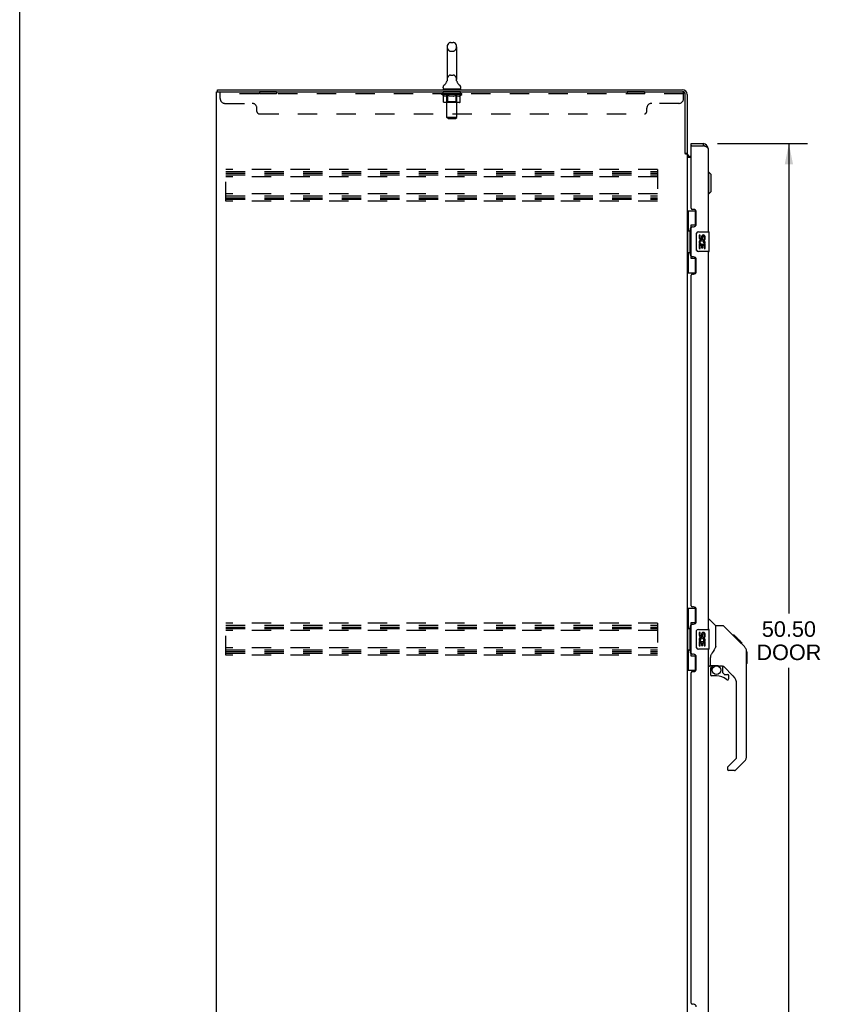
# Model space of a CAD drawing. Header units: inches. Extents: x 0 to 179, y 0 to 116.
# Tile 2 of 12: x 0 to 41, y 26 to 76. Entities that reach past the tile are written whole.
import ezdxf

# ---------------------------------------------------------------- set-up
doc = ezdxf.new("R2010")
doc.units = ezdxf.units.IN
doc.header["$LTSCALE"] = 9.842105
doc.header["$MEASUREMENT"] = 0
doc.linetypes.add('HIDDEN', pattern=[0.2, 0.1, -0.1])
doc.layers.get('0').update_dxf_attribs({"linetype": 'CONTINUOUS'})
for name, color, linetype in [('02___PRT_ALL_AXES', 7, 'CONTINUOUS'), ('DEFAULT_2', 8, 'HIDDEN'), ('DIMENSIONS', 7, 'CONTINUOUS')]:
    doc.layers.add(name, color=color, linetype=linetype)
doc.styles.get("Standard").update_dxf_attribs({"font": 'arial.ttf'})
doc.dimstyles.new('DIMSTYLE_1', dxfattribs={"dimtxt": 0.789474, "dimasz": 1.052632, "dimexe": 0.09, "dimexo": 0.07, "dimgap": 0.0375, "dimtad": 0, "dimtih": 1, "dimtoh": 1, "dimzin": 4, "dimdsep": 46, "dimtxsty": 'Standard', "dimblk": '_FILLED', "dimblk1": '_FILLED', "dimblk2": '_FILLED', "dimcen": 0.09, "dimazin": 1, "dimtfac": 1, "dimtdec": 3, "dimtofl": 0, "dimtmove": 0, "dimatfit": 3, "dimldrblk": '_FILLED', "dimfxl": 0, "dimtolj": 1, "dimtzin": 4, "dimarcsym": 0})

# ---------------------------------------------------------------- blocks, each defined once
blk = doc.blocks.new('_FILLED')
at = {"color": 0, "linetype": 'ByBlock'}
blk.add_solid([(0, 0), (-1, 0.2), (-1, -0.2)], dxfattribs=at)
blk = doc.blocks.new('*D4')
at = {"layer": 'DIMENSIONS', "color": 2, "linetype": 'Continuous'}
for p, q in [((35.579, 69.556), (40.158, 69.556)), ((39.21, 69.556), (39.21, 45.612)), ((39.21, 19.056), (39.21, 42.849)), ((35.579, 19.056), (40.158, 19.056))]:
    blk.add_line(p, q, dxfattribs=at)
at = {"layer": 'DIMENSIONS', "color": 2, "linetype": 'Continuous', "xscale": 1.0526315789, "yscale": 1.0526315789, "zscale": 1.0526315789}
for p, rotation in [((39.21, 69.556), 90), ((39.21, 19.056), 270)]:
    blk.add_blockref('_FILLED', p, dxfattribs=dict(at, rotation=rotation))
at = {"layer": 'DIMENSIONS', "color": 2, "linetype": 'Continuous', "insert": (39.21, 45.217), "char_height": 0.7895, "width": 3.30464, "attachment_point": 2, "line_spacing_factor": 0.9}
blk.add_mtext('50.50\\PDOOR', dxfattribs=at)

msp = doc.modelspace()

# ---------------------------------------------------------------- linework, layer by layer
at = {"color": 7, "linetype": 'Continuous'}
for p, q in [((0, 0), (0, 115.789)), ((21.789, 74.491), (21.789, 72.828)), ((21.967, 74.714), (22.094, 74.714)), ((22.272, 74.491), (22.272, 72.828)), ((21.792, 72.758), (21.792, 72.754)), ((22.269, 72.788), (22.269, 72.792)), ((10.083, 72.202), (10.083, 72.306)), ((21.579, 72.396), (21.579, 72.433)), ((21.593, 72.336), (21.593, 72.306)), ((22.468, 72.336), (21.593, 72.336)), ((22.468, 72.336), (22.468, 72.306)), ((22.483, 72.396), (22.483, 72.433)), ((34.235, 69.452), (34.235, 69.556)), ((34.255, 69.452), (34.235, 69.452)), ((34.842, 69.556), (34.842, 69.452)), ((33.927, 69.065), (34.031, 69.065)), ((35.128, 68.106), (35.089, 68.106)), ((35.128, 67.004), (35.128, 68.106)), ((35.246, 67.988), (35.128, 68.106)), ((35.246, 67.122), (35.246, 67.988)), ((35.128, 67.004), (35.089, 67.004)), ((35.246, 67.122), (35.128, 67.004)), ((34.031, 66.131), (34.471, 66.131)), ((34.07, 66.131), (34.07, 65.106)), ((34.435, 66.131), (34.435, 65.351)), ((34.208, 65.396), (34.208, 63.716)), ((34.435, 65.396), (34.208, 65.396)), ((34.048, 65.106), (34.048, 64.006)), ((34.048, 65.106), (34.171, 65.106)), ((34.171, 65.136), (34.171, 65.156)), ((34.171, 64.006), (34.171, 65.106)), ((34.494, 64.156), (34.494, 64.956)), ((34.594, 65.056), (35.134, 65.056)), ((35.149, 64.071), (35.149, 65.041)), ((34.048, 64.006), (34.171, 64.006)), ((34.07, 64.006), (34.07, 62.981)), ((34.171, 63.955), (34.171, 63.975)), ((34.208, 63.716), (34.435, 63.716)), ((34.435, 63.761), (34.435, 62.981)), ((35.134, 64.056), (34.594, 64.056)), ((34.031, 62.981), (34.471, 62.981)), ((34.031, 45.881), (34.471, 45.881)), ((34.07, 45.881), (34.07, 44.856)), ((34.435, 45.881), (34.435, 45.101)), ((35.089, 45.309), (35.151, 45.309)), ((35.476, 45), (35.179, 45.298)), ((34.048, 44.856), (34.171, 44.856)), ((34.048, 44.856), (34.048, 43.756)), ((34.171, 44.886), (34.171, 44.906)), ((34.171, 43.756), (34.171, 44.856)), ((34.435, 45.146), (34.208, 45.146)), ((34.208, 45.146), (34.208, 43.466)), ((34.494, 43.906), (34.494, 44.706)), ((34.594, 44.806), (35.134, 44.806)), ((35.149, 43.821), (35.149, 44.791)), ((35.843, 44.995), (35.482, 44.995)), ((35.482, 43.89), (35.482, 44.995)), ((36.664, 44.207), (35.899, 44.971)), ((36.42, 44.517), (36.353, 44.517)), ((36.428, 44.51), (36.361, 44.51)), ((36.437, 44.5), (36.371, 44.5)), ((36.444, 44.493), (36.377, 44.493)), ((36.452, 44.485), (36.385, 44.485)), ((36.472, 44.466), (36.405, 44.466)), ((36.42, 44.517), (36.747, 44.19)), ((36.494, 44.443), (36.427, 44.443)), ((36.517, 44.42), (36.451, 44.42)), ((36.541, 44.396), (36.474, 44.396)), ((36.565, 44.372), (36.498, 44.372)), ((36.589, 44.349), (36.522, 44.349)), ((36.611, 44.327), (36.544, 44.327)), ((36.631, 44.306), (36.564, 44.306)), ((36.648, 44.289), (36.581, 44.289)), ((36.661, 44.276), (36.595, 44.276)), ((36.666, 44.272), (36.599, 44.272)), ((36.668, 44.27), (36.601, 44.27)), ((36.668, 44.269), (36.601, 44.269)), ((36.669, 44.269), (36.602, 44.269)), ((36.651, 44.219), (36.603, 44.267)), ((36.671, 44.266), (36.604, 44.266)), ((36.676, 44.262), (36.609, 44.262)), ((36.682, 44.256), (36.615, 44.256)), ((36.695, 44.242), (36.628, 44.242)), ((36.71, 44.227), (36.644, 44.227)), ((36.718, 44.219), (36.651, 44.219)), ((36.664, 44.206), (36.651, 44.219)), ((36.725, 44.212), (36.658, 44.212)), ((36.664, 44.206), (36.942, 43.928)), ((36.737, 44.2), (36.67, 44.2)), ((36.742, 44.195), (36.675, 44.195)), ((36.746, 44.192), (36.679, 44.192)), ((36.747, 44.191), (36.681, 44.191)), ((36.748, 44.19), (36.681, 44.19)), ((36.747, 44.19), (36.681, 44.19)), ((36.836, 44.101), (36.748, 44.19)), ((34.048, 43.756), (34.171, 43.756)), ((34.07, 43.756), (34.07, 42.731)), ((34.171, 43.705), (34.171, 43.725)), ((35.134, 43.806), (34.594, 43.806)), ((36.765, 44.106), (36.832, 44.106)), ((36.833, 44.104), (36.767, 44.104)), ((36.836, 44.101), (36.769, 44.101)), ((37.056, 43.673), (37.056, 43.679)), ((37.057, 38.366), (37.057, 43.65)), ((37.069, 43.654), (37.069, 43.068)), ((34.208, 43.466), (34.435, 43.466)), ((34.435, 43.511), (34.435, 42.731)), ((35.207, 42.967), (35.207, 43.374)), ((34.031, 42.731), (34.471, 42.731)), ((35.167, 42.928), (35.089, 42.928)), ((35.207, 42.75), (35.207, 42.512)), ((35.226, 42.969), (35.522, 42.969)), ((35.264, 42.889), (35.344, 42.969)), ((35.27, 42.883), (35.267, 42.886)), ((35.274, 42.88), (35.27, 42.883)), ((35.279, 42.875), (35.274, 42.88)), ((35.522, 42.969), (35.528, 42.969)), ((35.794, 42.928), (35.707, 42.928)), ((35.837, 42.596), (35.837, 42.923)), ((36.372, 42.431), (35.871, 42.933)), ((35.522, 42.434), (35.285, 42.434)), ((35.84, 42.588), (35.912, 42.516)), ((35.92, 42.512), (36.073, 42.512)), ((36.152, 42.314), (36.152, 42.434)), ((36.545, 38.281), (36.545, 42.014)), ((36.087, 37.79), (36.522, 38.225)), ((36.073, 37.756), (36.073, 37.691)), ((36.942, 38.088), (36.49, 37.636)), ((36.434, 37.613), (36.152, 37.613))]:
    msp.add_line(p, q, dxfattribs=at)
at = {"color": 3, "linetype": 'Continuous'}
for p, q in [((10.083, 72.306), (33.784, 72.306)), ((10.031, 12.41), (10.031, 72.202)), ((10.031, 72.202), (33.784, 72.202)), ((33.927, 69.054), (33.927, 72.059)), ((34.031, 72.059), (34.031, 69.052)), ((34.235, 69.556), (34.842, 69.556)), ((34.235, 66.263), (34.235, 69.432)), ((34.255, 69.452), (34.842, 69.452)), ((34.877, 69.439), (34.842, 69.452)), ((34.894, 69.432), (34.877, 69.439)), ((34.906, 69.428), (34.894, 69.432)), ((34.917, 69.423), (34.906, 69.428)), ((35.089, 69.309), (35.089, 65.056)), ((33.94, 69.032), (33.938, 69.036)), ((34.031, 69.013), (33.956, 69.013)), ((34.031, 69.013), (34.031, 19.598)), ((34.235, 68.858), (34.071, 68.858)), ((34.173, 68.91), (34.235, 68.91)), ((34.355, 66.203), (34.295, 66.203)), ((34.485, 65.453), (34.485, 66.073)), ((34.235, 63.848), (34.235, 65.263)), ((34.295, 65.323), (34.355, 65.323)), ((34.355, 63.788), (34.295, 63.788)), ((35.089, 64.056), (35.089, 44.806)), ((34.485, 63.038), (34.485, 63.658)), ((34.235, 46.013), (34.235, 62.848)), ((34.295, 62.908), (34.355, 62.908)), ((34.355, 45.953), (34.295, 45.953)), ((34.485, 45.203), (34.485, 45.823)), ((34.235, 43.598), (34.235, 45.013)), ((34.295, 45.073), (34.355, 45.073)), ((35.089, 43.806), (35.089, 24.556)), ((34.355, 43.538), (34.295, 43.538)), ((34.485, 42.788), (34.485, 43.408)), ((34.295, 42.658), (34.355, 42.658)), ((34.235, 25.763), (34.235, 42.598)), ((34.355, 25.703), (34.295, 25.703))]:
    msp.add_line(p, q, dxfattribs=at)
at = {"color": 7, "linetype": 'Continuous'}
for points in [[(21.792, 72.792), (21.792, 72.788), (21.793, 72.784), (21.793, 72.78), (21.793, 72.775), (21.793, 72.771), (21.793, 72.767), (21.793, 72.762), (21.792, 72.758)], [(22.269, 72.754), (22.269, 72.758), (22.268, 72.763), (22.268, 72.767), (22.268, 72.771), (22.268, 72.775), (22.268, 72.78), (22.268, 72.784), (22.269, 72.788)], [(34.208, 65.372), (34.208, 65.368), (34.208, 65.365), (34.209, 65.361), (34.21, 65.356), (34.212, 65.352), (34.214, 65.347), (34.217, 65.341), (34.22, 65.335), (34.223, 65.329), (34.227, 65.322), (34.231, 65.314), (34.236, 65.306), (34.241, 65.298), (34.243, 65.295)], [(34.494, 64.956), (34.494, 64.962), (34.494, 64.968), (34.495, 64.974), (34.497, 64.98), (34.498, 64.986), (34.5, 64.992)], [(34.243, 63.817), (34.241, 63.813), (34.236, 63.805), (34.231, 63.797), (34.227, 63.789), (34.223, 63.782), (34.22, 63.776), (34.217, 63.77), (34.214, 63.765), (34.212, 63.759), (34.21, 63.755), (34.209, 63.75), (34.208, 63.746), (34.208, 63.743), (34.208, 63.739)], [(34.5, 64.119), (34.498, 64.125), (34.497, 64.131), (34.495, 64.137), (34.494, 64.143), (34.494, 64.149), (34.494, 64.156)], [(34.208, 45.122), (34.208, 45.118), (34.208, 45.115), (34.209, 45.111), (34.21, 45.106), (34.212, 45.102), (34.214, 45.097), (34.217, 45.091), (34.22, 45.085), (34.223, 45.079), (34.227, 45.072), (34.231, 45.064), (34.236, 45.056), (34.241, 45.048), (34.243, 45.045)], [(34.494, 44.706), (34.494, 44.712), (34.494, 44.718), (34.495, 44.724), (34.497, 44.73), (34.498, 44.736), (34.5, 44.742)], [(35.899, 44.971), (35.891, 44.978), (35.883, 44.984), (35.874, 44.988), (35.864, 44.992), (35.854, 44.994), (35.843, 44.995)], [(36.603, 44.267), (36.581, 44.289), (36.559, 44.311), (36.537, 44.334)], [(34.5, 43.869), (34.498, 43.875), (34.497, 43.881), (34.495, 43.887), (34.494, 43.893), (34.494, 43.899), (34.494, 43.906)], [(35.482, 43.952), (35.462, 43.896), (35.431, 43.826), (35.394, 43.756), (35.352, 43.683), (35.305, 43.609), (35.26, 43.544)], [(37.057, 43.65), (37.056, 43.679), (37.051, 43.72), (37.041, 43.761), (37.027, 43.8), (37.009, 43.838), (36.987, 43.874), (36.962, 43.907), (36.942, 43.928)], [(34.243, 43.567), (34.241, 43.563), (34.236, 43.555), (34.231, 43.547), (34.227, 43.539), (34.223, 43.532), (34.22, 43.526), (34.217, 43.52), (34.214, 43.515), (34.212, 43.509), (34.21, 43.505), (34.209, 43.5), (34.208, 43.496), (34.208, 43.493), (34.208, 43.489)], [(35.26, 43.544), (35.249, 43.528), (35.234, 43.499), (35.222, 43.467), (35.213, 43.433), (35.208, 43.398), (35.207, 43.374)], [(35.279, 42.875), (35.269, 42.865), (35.261, 42.854), (35.253, 42.843), (35.246, 42.83), (35.24, 42.818), (35.235, 42.805), (35.232, 42.791), (35.229, 42.778), (35.227, 42.764), (35.227, 42.75)], [(35.267, 42.886), (35.266, 42.888), (35.265, 42.888), (35.265, 42.889), (35.264, 42.889)], [(35.528, 42.969), (35.548, 42.968), (35.569, 42.965), (35.59, 42.961), (35.61, 42.957), (35.628, 42.951), (35.644, 42.946), (35.658, 42.941), (35.67, 42.937), (35.68, 42.933), (35.689, 42.93), (35.698, 42.929), (35.705, 42.928), (35.706, 42.928)]]:
    msp.add_lwpolyline(points, dxfattribs=at)
at = {"color": 3, "linetype": 'Continuous'}
for points in [[(35.089, 69.309), (35.088, 69.311), (35.088, 69.313), (35.088, 69.316), (35.087, 69.318), (35.087, 69.32), (35.086, 69.322), (35.085, 69.324), (35.084, 69.326), (35.083, 69.328), (35.082, 69.331), (35.08, 69.333), (35.079, 69.335), (35.077, 69.337), (35.075, 69.339), (35.073, 69.341), (35.071, 69.344), (35.069, 69.346), (35.066, 69.348), (35.064, 69.35), (35.061, 69.352), (35.058, 69.354), (35.056, 69.357), (35.053, 69.359), (35.049, 69.361), (35.046, 69.363), (35.043, 69.365), (35.039, 69.367), (35.036, 69.37), (35.032, 69.372), (35.028, 69.374), (35.024, 69.376), (35.02, 69.378), (35.016, 69.38), (35.012, 69.382), (35.008, 69.385), (35.003, 69.387), (34.999, 69.389), (34.994, 69.391), (34.99, 69.393), (34.985, 69.395), (34.98, 69.398), (34.975, 69.4), (34.97, 69.402), (34.965, 69.404), (34.96, 69.406), (34.955, 69.408), (34.95, 69.411), (34.944, 69.413), (34.939, 69.415), (34.934, 69.417), (34.928, 69.419), (34.917, 69.423)], [(33.938, 69.036), (33.937, 69.037), (33.936, 69.039), (33.935, 69.041), (33.934, 69.043), (33.933, 69.044), (33.932, 69.046), (33.931, 69.048), (33.929, 69.05), (33.928, 69.052), (33.927, 69.054)], [(33.956, 69.013), (33.954, 69.015), (33.952, 69.016), (33.951, 69.018), (33.949, 69.019), (33.948, 69.021), (33.946, 69.022), (33.945, 69.024), (33.944, 69.025), (33.943, 69.026), (33.942, 69.028), (33.942, 69.029), (33.941, 69.03), (33.94, 69.032)], [(34.046, 68.883), (34.044, 68.884), (34.042, 68.886), (34.039, 68.887), (34.037, 68.888), (34.035, 68.89), (34.034, 68.891), (34.033, 68.892), (34.032, 68.894), (34.031, 68.895), (34.031, 68.897), (34.031, 68.898)], [(34.071, 68.858), (34.071, 68.86), (34.071, 68.862), (34.07, 68.863), (34.07, 68.865), (34.069, 68.867), (34.068, 68.868), (34.067, 68.87), (34.065, 68.871), (34.064, 68.873), (34.062, 68.874), (34.06, 68.876), (34.058, 68.877), (34.056, 68.878), (34.053, 68.88), (34.051, 68.881), (34.046, 68.883)]]:
    msp.add_lwpolyline(points, dxfattribs=at)
at = {"color": 7, "linetype": 'Continuous'}
msp.add_circle((35.522, 42.729), 0.217, dxfattribs=at)
for centre, radius, start, end in [((22.031, 74.491), 0.241, 123.1848, 180), ((21.967, 74.589), 0.125, 90, 123.1848), ((22.094, 74.589), 0.125, 56.8152, 90), ((22.031, 74.491), 0.241, 0, 56.8152), ((22.031, 72.828), 0.241, 180, 188.65), ((22.031, 72.828), 0.241, 351.35, 360), ((21.704, 72.433), 0.125, 126.7416, 180), ((21.639, 72.396), 0.06, 180, 270), ((21.33, 72.934), 0.5, 306.7414, 337.1843), ((22.731, 72.934), 0.5, 202.8157, 233.2586), ((22.423, 72.396), 0.06, 270, 360), ((22.358, 72.433), 0.125, 0, 53.2584), ((34.842, 69.309), 0.142, 48.633, 90), ((34.925, 69.166), 0.26, 90, 92.6049), ((34.594, 64.956), 0.1, 90, 158.7946), ((35.134, 65.041), 0.015, 0, 90), ((34.594, 64.156), 0.1, 201.205, 270), ((35.134, 64.071), 0.015, 270, 360), ((35.151, 45.27), 0.0394, 45, 90), ((34.594, 44.706), 0.1, 90, 158.7946), ((35.134, 44.791), 0.015, 0, 90), ((35.463, 44.986), 0.0197, 7.5, 45), ((34.594, 43.906), 0.1, 201.205, 270), ((35.134, 43.821), 0.015, 270, 360), ((37.049, 43.654), 0.0197, 0, 68.9395), ((35.167, 42.967), 0.0394, 270, 360), ((35.226, 42.989), 0.0197, 180, 270), ((35.403, 42.75), 0.197, 135, 180), ((35.794, 42.731), 0.197, 45, 90), ((37.049, 43.068), 0.0197, 293.607, 360), ((35.285, 42.512), 0.0787, 180, 270), ((35.522, 41.646), 0.787, 50.4788, 90), ((35.848, 42.596), 0.0118, 180, 225), ((35.92, 42.524), 0.0118, 225, 270), ((36.073, 42.314), 0.0787, 230.4788, 360), ((36.073, 42.434), 0.0787, 0, 90), ((35.955, 42.014), 0.591, 0, 45), ((36.466, 38.281), 0.0787, 315, 360), ((36.663, 38.366), 0.394, 315, 360), ((36.12, 37.756), 0.0472, 135, 180), ((36.152, 37.691), 0.0787, 180, 270), ((36.434, 37.691), 0.0787, 270, 315)]:
    msp.add_arc(centre, radius, start, end, dxfattribs=at)
at = {"color": 3, "linetype": 'Continuous'}
for centre, radius, start, end in [((33.784, 72.059), 0.246, 0, 90), ((33.784, 72.059), 0.143, 0, 90), ((34.255, 69.432), 0.02, 90, 180), ((34.842, 69.309), 0.246, 0, 90), ((34.173, 69.052), 0.142, 180, 270), ((34.295, 66.263), 0.06, 180, 270), ((34.355, 66.073), 0.13, 0, 90), ((34.295, 65.263), 0.06, 90, 180), ((34.355, 65.453), 0.13, 270, 360), ((34.295, 63.848), 0.06, 180, 270), ((34.355, 63.658), 0.13, 0, 90), ((34.295, 62.848), 0.06, 90, 180), ((34.355, 63.038), 0.13, 270, 360), ((34.295, 46.013), 0.06, 180, 270), ((34.355, 45.823), 0.13, 0, 90), ((34.355, 45.203), 0.13, 270, 360), ((34.295, 45.013), 0.06, 90, 180), ((34.295, 43.598), 0.06, 180, 270), ((34.355, 43.408), 0.13, 0, 90), ((34.295, 42.598), 0.06, 90, 180), ((34.355, 42.788), 0.13, 270, 360), ((34.295, 25.763), 0.06, 180, 270), ((34.355, 25.573), 0.13, 0, 90)]:
    msp.add_arc(centre, radius, start, end, dxfattribs=at)
at = {"color": 7, "linetype": 'Continuous'}
for centre, start_param, end_param in [((34.275, 65.146), 0.699287, 1.51401), ((34.275, 65.146), -4.655602, -3.84088), ((34.275, 63.965), 0.699287, 1.51401), ((34.275, 63.965), -4.655602, -3.84088), ((34.275, 44.896), 0.699287, 1.51401), ((34.275, 44.896), -4.655602, -3.84088), ((34.275, 43.715), 0.699287, 1.51401), ((34.275, 43.715), -4.655602, -3.84088)]:
    msp.add_ellipse(centre, major_axis=(0, 0.18), ratio=0.579493, start_param=start_param, end_param=end_param, dxfattribs=at)
at = {"layer": '02___PRT_ALL_AXES', "color": 8, "linetype": 'HIDDEN'}
for p, q in [((12.218, 72.202), (12.218, 72.098)), ((13.093, 72.202), (12.218, 72.202)), ((13.093, 72.098), (12.218, 72.098)), ((13.093, 72.202), (13.093, 72.098)), ((21.593, 72.098), (21.593, 72.202)), ((22.468, 72.202), (21.593, 72.202)), ((22.468, 72.098), (21.593, 72.098)), ((22.468, 72.098), (22.468, 72.202)), ((30.968, 72.202), (30.968, 72.098)), ((31.843, 72.202), (30.968, 72.202)), ((31.843, 72.098), (30.968, 72.098)), ((31.843, 72.202), (31.843, 72.098))]:
    msp.add_line(p, q, dxfattribs=at)
at = {"layer": '02___PRT_ALL_AXES', "color": 7, "linetype": 'Continuous'}
for p, q in [((34.631, 64.901), (34.631, 64.765)), ((34.694, 64.901), (34.631, 64.901)), ((34.694, 64.765), (34.694, 64.901)), ((34.759, 64.828), (34.759, 64.759)), ((34.82, 64.765), (34.82, 64.807)), ((34.883, 64.807), (34.883, 64.671)), ((34.946, 64.671), (34.946, 64.807)), ((34.631, 64.44), (34.631, 64.21)), ((34.649, 64.44), (34.631, 64.44)), ((34.684, 64.44), (34.711, 64.459)), ((34.684, 64.44), (34.946, 64.44)), ((34.694, 64.21), (34.694, 64.377)), ((34.694, 64.377), (34.759, 64.377)), ((34.759, 64.377), (34.759, 64.241)), ((34.759, 64.241), (34.82, 64.241)), ((34.82, 64.241), (34.82, 64.377)), ((34.82, 64.377), (34.883, 64.377)), ((34.875, 64.476), (34.933, 64.451)), ((34.883, 64.671), (34.946, 64.671)), ((34.883, 64.377), (34.883, 64.21)), ((34.946, 64.21), (34.946, 64.44)), ((34.631, 64.21), (34.694, 64.21)), ((34.883, 64.21), (34.946, 64.21)), ((34.694, 44.651), (34.631, 44.651)), ((34.631, 44.651), (34.631, 44.515)), ((34.694, 44.515), (34.694, 44.651)), ((34.649, 44.19), (34.631, 44.19)), ((34.631, 44.19), (34.631, 43.96)), ((34.684, 44.19), (34.711, 44.209)), ((34.684, 44.19), (34.946, 44.19)), ((34.759, 44.578), (34.759, 44.509)), ((34.82, 44.515), (34.82, 44.557)), ((34.875, 44.226), (34.933, 44.201)), ((34.883, 44.557), (34.883, 44.421)), ((34.883, 44.421), (34.946, 44.421)), ((34.946, 44.421), (34.946, 44.557)), ((34.946, 43.96), (34.946, 44.19)), ((34.631, 43.96), (34.694, 43.96)), ((34.694, 44.127), (34.759, 44.127)), ((34.694, 43.96), (34.694, 44.127)), ((34.759, 44.127), (34.759, 43.991)), ((34.759, 43.991), (34.82, 43.991)), ((34.82, 44.127), (34.883, 44.127)), ((34.82, 43.991), (34.82, 44.127)), ((34.883, 44.127), (34.883, 43.96)), ((34.883, 43.96), (34.946, 43.96))]:
    msp.add_line(p, q, dxfattribs=at)
for centre, radius, start, end in [((34.726, 64.765), 0.0943, 180, 360), ((34.726, 64.765), 0.0314, 180, 261.2295), ((34.725, 64.77), 0.0362, 263.4285, 341.7628), ((34.851, 64.807), 0.0943, 68.6999, 167.4338), ((34.851, 64.807), 0.0314, 0, 180.0485), ((34.851, 64.807), 0.0943, 0, 68.6704), ((34.785, 64.513), 0.154, 161.4199, 206.1963), ((34.788, 64.514), 0.157, 336.5966, 161.8791), ((34.788, 64.514), 0.157, 205.737, 207.8532), ((34.788, 64.514), 0.0943, 336.5966, 215.1122), ((34.851, 44.557), 0.0943, 68.6999, 167.4338), ((34.726, 44.515), 0.0943, 180, 360), ((34.785, 44.263), 0.154, 161.4199, 206.1963), ((34.788, 44.264), 0.157, 336.5966, 161.8791), ((34.788, 44.264), 0.157, 205.737, 207.8532), ((34.726, 44.515), 0.0314, 180, 261.2295), ((34.788, 44.264), 0.0943, 336.5966, 215.1122), ((34.725, 44.52), 0.0362, 263.4285, 341.7628), ((34.851, 44.557), 0.0314, 0, 180.0485), ((34.851, 44.557), 0.0943, 0, 68.6704)]:
    msp.add_arc(centre, radius, start, end, dxfattribs=at)
at = {"layer": 'DEFAULT_2', "color": 8, "linetype": 'HIDDEN'}
for p, q in [((21.967, 74.269), (22.094, 74.269)), ((21.792, 72.792), (21.792, 72.788)), ((21.792, 72.758), (21.792, 72.758)), ((21.793, 72.78), (21.793, 72.78)), ((21.793, 72.775), (21.793, 72.775)), ((21.793, 72.771), (21.793, 72.771)), ((21.793, 72.767), (21.793, 72.767)), ((21.793, 72.762), (21.793, 72.762)), ((21.967, 73.051), (22.094, 73.051)), ((22.268, 72.784), (22.268, 72.784)), ((22.268, 72.78), (22.268, 72.78)), ((22.268, 72.775), (22.268, 72.775)), ((22.268, 72.771), (22.268, 72.771)), ((22.268, 72.767), (22.268, 72.767)), ((22.268, 72.762), (22.268, 72.763)), ((22.269, 72.788), (22.269, 72.788)), ((22.269, 72.758), (22.269, 72.758)), ((21.781, 72.336), (21.781, 72.306)), ((21.782, 70.896), (21.782, 72.306)), ((22.28, 70.896), (22.28, 72.306)), ((22.281, 72.336), (22.281, 72.306)), ((10.218, 71.857), (10.218, 72.202)), ((33.843, 72.098), (10.218, 72.098)), ((21.524, 72.064), (21.524, 72.102)), ((21.604, 72.009), (21.524, 72.064)), ((22.537, 72.064), (21.524, 72.064)), ((21.532, 72.096), (21.532, 72.102)), ((21.539, 72.094), (21.539, 72.096)), ((21.539, 72.094), (22.522, 72.094)), ((21.546, 72.094), (21.546, 72.096)), ((21.547, 72.094), (21.547, 72.096)), ((21.555, 72.096), (21.555, 72.102)), ((21.568, 72.094), (21.568, 72.096)), ((21.569, 72.094), (21.569, 72.096)), ((21.592, 72.096), (21.592, 72.102)), ((21.604, 72.094), (21.604, 72.096)), ((21.604, 71.685), (21.604, 72.009)), ((21.604, 72.009), (21.615, 72.001)), ((21.606, 72.094), (21.606, 72.096)), ((21.769, 72.096), (21.608, 72.096)), ((21.626, 71.994), (21.615, 72.001)), ((21.637, 71.988), (21.626, 71.994)), ((21.648, 71.983), (21.637, 71.988)), ((21.643, 72.096), (21.643, 72.102)), ((21.644, 72.094), (21.644, 72.096)), ((21.644, 72.094), (21.644, 72.096)), ((21.647, 72.094), (21.647, 72.096)), ((21.658, 71.979), (21.647, 71.983)), ((21.653, 72.094), (21.653, 72.096)), ((21.653, 72.094), (21.653, 72.096)), ((21.655, 72.094), (21.655, 72.096)), ((21.658, 72.094), (21.658, 72.097)), ((21.669, 71.975), (21.658, 71.979)), ((21.661, 72.094), (21.661, 72.096)), ((21.752, 71.975), (21.669, 71.975)), ((21.673, 72.094), (21.673, 72.096)), ((21.687, 72.094), (21.687, 72.096)), ((21.688, 72.094), (21.688, 72.098)), ((21.704, 72.094), (21.704, 72.096)), ((21.704, 72.094), (21.704, 72.096)), ((21.705, 72.096), (21.705, 72.102)), ((21.713, 72.094), (21.713, 72.096)), ((21.716, 72.094), (21.716, 72.096)), ((21.724, 72.094), (21.724, 72.096)), ((21.733, 72.094), (21.733, 72.099)), ((21.745, 72.094), (21.745, 72.096)), ((21.747, 72.094), (21.747, 72.096)), ((21.752, 71.975), (21.763, 71.979)), ((21.774, 71.983), (21.763, 71.979)), ((21.769, 72.094), (21.769, 72.096)), ((21.823, 72.096), (21.773, 72.096)), ((21.784, 71.989), (21.773, 71.983)), ((21.777, 72.096), (21.777, 72.102)), ((21.781, 71.687), (21.781, 72.062)), ((21.783, 72.094), (21.783, 72.096)), ((21.795, 71.995), (21.784, 71.988)), ((21.787, 72.094), (21.787, 72.096)), ((21.791, 72.094), (21.791, 72.1)), ((21.795, 72.094), (21.795, 72.096)), ((21.806, 72.001), (21.795, 71.995)), ((21.803, 72.094), (21.803, 72.096)), ((21.818, 72.009), (21.806, 72.001)), ((21.818, 71.685), (21.818, 72.009)), ((21.818, 72.009), (21.841, 72.001)), ((21.823, 72.094), (21.823, 72.096)), ((21.883, 72.096), (21.835, 72.096)), ((21.863, 71.994), (21.84, 72.001)), ((21.852, 72.094), (21.852, 72.096)), ((21.857, 72.096), (21.857, 72.102)), ((21.86, 72.094), (21.86, 72.096)), ((21.862, 72.094), (21.862, 72.101)), ((21.886, 71.988), (21.863, 71.994)), ((21.864, 72.094), (21.864, 72.096)), ((21.87, 72.094), (21.87, 72.096)), ((21.883, 72.094), (21.883, 72.096)), ((21.908, 71.983), (21.885, 71.988)), ((21.947, 72.096), (21.903, 72.096)), ((21.93, 71.979), (21.907, 71.983)), ((21.914, 72.094), (21.914, 72.096)), ((21.951, 71.975), (21.929, 71.979)), ((21.939, 72.096), (22.031, 72.102)), ((21.943, 72.096), (21.943, 72.102)), ((21.943, 72.101), (21.943, 72.102)), ((21.943, 72.096), (21.943, 72.101)), ((21.943, 72.094), (21.943, 72.096)), ((21.946, 72.094), (21.946, 72.096)), ((21.947, 72.094), (21.947, 72.096)), ((21.947, 72.094), (21.947, 72.096)), ((22.11, 71.975), (21.951, 71.975)), ((22.014, 72.096), (21.975, 72.096)), ((21.98, 72.094), (21.98, 72.096)), ((22.014, 72.094), (22.014, 72.096)), ((22.029, 72.096), (22.028, 72.096)), ((22.028, 72.094), (22.028, 72.096)), ((22.029, 72.094), (22.029, 72.096)), ((22.031, 72.096), (22.031, 72.102)), ((22.031, 72.102), (22.122, 72.096)), ((22.033, 72.094), (22.033, 72.096)), ((22.033, 72.094), (22.033, 72.096)), ((22.033, 72.096), (22.033, 72.096)), ((22.047, 72.094), (22.047, 72.096)), ((22.047, 72.096), (22.086, 72.096)), ((22.081, 72.094), (22.081, 72.096)), ((22.11, 71.975), (22.132, 71.979)), ((22.114, 72.094), (22.114, 72.096)), ((22.114, 72.094), (22.114, 72.096)), ((22.114, 72.096), (22.158, 72.096)), ((22.115, 72.094), (22.115, 72.096)), ((22.118, 72.096), (22.118, 72.102)), ((22.118, 72.101), (22.118, 72.102)), ((22.118, 72.096), (22.118, 72.101)), ((22.118, 72.094), (22.118, 72.096)), ((22.154, 71.983), (22.132, 71.979)), ((22.147, 72.094), (22.147, 72.096)), ((22.177, 71.989), (22.154, 71.983)), ((22.199, 71.995), (22.176, 71.989)), ((22.178, 72.094), (22.178, 72.096)), ((22.178, 72.096), (22.226, 72.096)), ((22.191, 72.094), (22.191, 72.096)), ((22.197, 72.094), (22.197, 72.096)), ((22.199, 72.094), (22.199, 72.101)), ((22.222, 72.002), (22.199, 71.995)), ((22.201, 72.094), (22.201, 72.096)), ((22.204, 72.096), (22.204, 72.102)), ((22.209, 72.094), (22.209, 72.096)), ((22.245, 72.01), (22.222, 72.002)), ((22.238, 72.094), (22.238, 72.096)), ((22.238, 72.096), (22.288, 72.096)), ((22.245, 71.685), (22.245, 72.01)), ((22.245, 72.01), (22.257, 72.002)), ((22.269, 71.995), (22.257, 72.002)), ((22.258, 72.094), (22.258, 72.096)), ((22.266, 72.094), (22.266, 72.096)), ((22.281, 71.988), (22.269, 71.995)), ((22.27, 72.094), (22.27, 72.1)), ((22.274, 72.094), (22.274, 72.096)), ((22.278, 72.094), (22.278, 72.096)), ((22.292, 71.983), (22.28, 71.989)), ((22.281, 71.687), (22.281, 72.062)), ((22.284, 72.096), (22.284, 72.102)), ((22.292, 72.094), (22.292, 72.096)), ((22.292, 72.096), (22.537, 72.096)), ((22.303, 71.979), (22.292, 71.983)), ((22.315, 71.975), (22.303, 71.979)), ((22.314, 72.094), (22.314, 72.096)), ((22.39, 71.975), (22.315, 71.975)), ((22.316, 72.094), (22.316, 72.096)), ((22.328, 72.094), (22.328, 72.099)), ((22.337, 72.094), (22.337, 72.096)), ((22.345, 72.094), (22.345, 72.096)), ((22.348, 72.094), (22.348, 72.096)), ((22.356, 72.096), (22.356, 72.102)), ((22.357, 72.094), (22.357, 72.096)), ((22.357, 72.094), (22.357, 72.096)), ((22.373, 72.094), (22.373, 72.098)), ((22.374, 72.094), (22.374, 72.096)), ((22.388, 72.094), (22.388, 72.096)), ((22.39, 71.975), (22.401, 71.979)), ((22.4, 72.094), (22.4, 72.096)), ((22.413, 71.983), (22.401, 71.979)), ((22.403, 72.094), (22.403, 72.097)), ((22.406, 72.094), (22.406, 72.096)), ((22.408, 72.094), (22.408, 72.096)), ((22.409, 72.094), (22.409, 72.096)), ((22.424, 71.989), (22.412, 71.983)), ((22.414, 72.094), (22.414, 72.096)), ((22.417, 72.094), (22.417, 72.096)), ((22.417, 72.094), (22.417, 72.096)), ((22.418, 72.096), (22.418, 72.102)), ((22.436, 71.995), (22.424, 71.989)), ((22.447, 72.002), (22.436, 71.995)), ((22.44, 72.099), (22.536, 72.1)), ((22.44, 72.096), (22.44, 72.099)), ((22.459, 72.01), (22.447, 72.002)), ((22.455, 72.094), (22.455, 72.096)), ((22.457, 72.094), (22.457, 72.096)), ((22.459, 72.01), (22.537, 72.064)), ((22.459, 71.685), (22.459, 72.01)), ((22.469, 72.096), (22.469, 72.102)), ((22.492, 72.094), (22.492, 72.096)), ((22.493, 72.094), (22.493, 72.096)), ((22.506, 72.096), (22.506, 72.102)), ((22.514, 72.094), (22.514, 72.096)), ((22.515, 72.094), (22.515, 72.096)), ((22.522, 72.094), (22.522, 72.096)), ((22.529, 72.096), (22.529, 72.102)), ((22.536, 72.096), (22.536, 72.1)), ((22.537, 72.064), (22.537, 72.096)), ((33.784, 72.202), (33.843, 72.202)), ((33.843, 71.857), (33.843, 72.202)), ((10.468, 71.607), (11.843, 71.607)), ((12.093, 71.202), (12.093, 71.357)), ((22.425, 71.655), (21.638, 71.655)), ((21.781, 71.687), (21.749, 71.655)), ((22.281, 71.687), (21.781, 71.687)), ((21.827, 71.659), (21.825, 71.661)), ((21.831, 71.656), (21.829, 71.657)), ((21.833, 71.655), (21.831, 71.656)), ((21.835, 71.655), (21.833, 71.655)), ((22.281, 71.687), (22.312, 71.655)), ((31.968, 71.202), (31.968, 71.357)), ((33.593, 71.607), (32.218, 71.607)), ((12.218, 71.077), (31.843, 71.077)), ((21.842, 70.836), (21.782, 70.896)), ((22.28, 70.896), (21.782, 70.896)), ((21.842, 70.836), (22.22, 70.836)), ((22.22, 70.836), (22.28, 70.896)), ((10.51, 66.618), (10.51, 68.243)), ((32.51, 68.243), (10.51, 68.243)), ((32.51, 68.243), (32.51, 66.618)), ((10.51, 68.139), (32.51, 68.139)), ((10.51, 68.049), (32.51, 68.049)), ((10.51, 67.972), (32.51, 67.972)), ((32.51, 67.868), (10.51, 67.868)), ((32.51, 66.993), (10.51, 66.993)), ((10.51, 66.889), (32.51, 66.889)), ((10.51, 66.799), (32.51, 66.799)), ((10.51, 66.722), (32.51, 66.722)), ((32.51, 66.618), (10.51, 66.618)), ((10.51, 43.493), (10.51, 45.118)), ((32.51, 45.118), (10.51, 45.118)), ((10.51, 45.014), (32.51, 45.014)), ((10.51, 44.924), (32.51, 44.924)), ((10.51, 44.847), (32.51, 44.847)), ((32.51, 44.743), (10.51, 44.743)), ((32.51, 45.118), (32.51, 43.493)), ((32.51, 43.868), (10.51, 43.868)), ((10.51, 43.764), (32.51, 43.764)), ((10.51, 43.674), (32.51, 43.674)), ((10.51, 43.597), (32.51, 43.597)), ((32.51, 43.493), (10.51, 43.493))]:
    msp.add_line(p, q, dxfattribs=at)
for points in [[(21.638, 71.655), (21.634, 71.655), (21.63, 71.656), (21.626, 71.657), (21.622, 71.659), (21.618, 71.661), (21.615, 71.663), (21.612, 71.666), (21.609, 71.669), (21.607, 71.673), (21.605, 71.677), (21.604, 71.681), (21.604, 71.685)], [(21.818, 71.677), (21.818, 71.681), (21.818, 71.685)], [(21.819, 71.673), (21.818, 71.677), (21.818, 71.681), (21.818, 71.685)], [(21.829, 71.657), (21.827, 71.659), (21.825, 71.661), (21.823, 71.663), (21.822, 71.666), (21.82, 71.669), (21.819, 71.673)], [(21.823, 71.663), (21.822, 71.666), (21.82, 71.669)], [(22.228, 71.655), (22.23, 71.655), (22.232, 71.656), (22.234, 71.657), (22.236, 71.659), (22.238, 71.661), (22.24, 71.663), (22.241, 71.666), (22.243, 71.669), (22.244, 71.673), (22.245, 71.677), (22.245, 71.681), (22.245, 71.685)], [(22.425, 71.655), (22.429, 71.655), (22.433, 71.656), (22.437, 71.657), (22.441, 71.659), (22.445, 71.661), (22.448, 71.663), (22.451, 71.666), (22.454, 71.669), (22.456, 71.673), (22.458, 71.677), (22.459, 71.681), (22.459, 71.685)]]:
    msp.add_lwpolyline(points, dxfattribs=at)
for centre, radius, start, end in [((22.031, 74.491), 0.241, 180, 236.8152), ((21.967, 74.394), 0.125, 236.8152, 270), ((22.094, 74.394), 0.125, 270, 303.1848), ((22.031, 74.491), 0.241, 303.1848, 360), ((22.031, 72.828), 0.241, 123.1848, 180), ((21.967, 72.926), 0.125, 90, 123.1848), ((22.094, 72.926), 0.125, 56.8152, 90), ((22.031, 72.828), 0.241, 0, 56.8152), ((21.752, 72.306), 0.03, 0, 90), ((22.31, 72.306), 0.03, 90, 180), ((10.468, 71.857), 0.25, 180, 270), ((21.749, 72.062), 0.0318, 0, 90), ((22.312, 72.062), 0.0318, 90, 180), ((33.593, 71.857), 0.25, 270, 360), ((11.843, 71.357), 0.25, 0, 90), ((32.218, 71.357), 0.25, 90, 180), ((12.218, 71.202), 0.125, 180, 270), ((31.843, 71.202), 0.125, 270, 360)]:
    msp.add_arc(centre, radius, start, end, dxfattribs=at)
for centre, major_axis, ratio, start_param, end_param in [((22.031, 72.102), (0.506, 0.005), 0.05963, 2.96643, 3.140963), ((21.508, 72.092), (0.158, 0), 0.060556, 0.430652, 1.470503), ((22.031, 72.102), (0.506, 0), 0.060556, 3.141593, 3.316126), ((21.508, 72.087), (0.158, 0.002), 0.05963, 1.376596, 1.469874), ((22.031, 72.102), (0.506, 0.011), 0.05688, 2.791345, 2.965878), ((21.544, 72.092), (0.158, -0.002), 0.05963, 0.605815, 1.645666), ((21.489, 72.092), (0.158, 0.002), 0.05963, 0.25549, 1.295341), ((22.031, 72.102), (0.506, -0.005), 0.05963, -2.96643, -2.791898), ((21.544, 72.087), (0.158, 0), 0.060556, 1.551758, 1.645036), ((21.489, 72.087), (0.158, 0.003), 0.05688, 1.20151, 1.294789), ((21.545, 72.088), (0.131, 0.001), 0.05963, 1.065228, 1.614276), ((21.529, 72.088), (0.131, 0.003), 0.05688, 0.890143, 1.43919), ((21.575, 72.088), (0.131, 0), 0.060556, 1.240391, 1.789438), ((22.031, 72.102), (0.506, 0.015), 0.052395, 2.616403, 2.790936), ((21.594, 72.092), (0.158, -0.003), 0.05688, 0.7809, 1.820751), ((21.486, 72.092), (0.158, 0.003), 0.05688, 0.080405, 1.120256), ((22.031, 72.102), (0.506, -0.011), 0.05688, -2.791345, -2.616812), ((21.594, 72.087), (0.158, -0.002), 0.05963, 1.72692, 1.820198), ((21.486, 72.087), (0.158, 0.005), 0.052395, 1.026568, 1.119847), ((21.528, 72.088), (0.131, 0.004), 0.052395, 0.715201, 1.264248), ((21.62, 72.088), (0.131, -0.001), 0.05963, 1.415553, 1.9646), ((22.031, 72.102), (0.506, 0.02), 0.046319, 2.441654, 2.616187), ((21.657, 72.092), (0.158, -0.005), 0.052395, 0.955842, 1.995693), ((21.5, 72.092), (0.158, 0.005), 0.052395, -0.094537, 0.945314), ((22.031, 72.102), (0.506, -0.015), 0.052395, -2.616403, -2.44187), ((21.657, 72.087), (0.158, -0.003), 0.05688, 1.902006, 1.995284), ((21.5, 72.087), (0.158, 0.006), 0.046319, 0.851819, 0.945098), ((21.543, 72.088), (0.131, 0.005), 0.046319, 0.540452, 1.089499), ((21.677, 72.088), (0.131, -0.003), 0.05688, 1.590638, 2.139686), ((22.031, 72.102), (0.506, 0.024), 0.038841, 2.267123, 2.441656), ((21.732, 72.092), (0.158, -0.006), 0.046319, 1.130591, 2.170442), ((21.529, 72.092), (0.158, 0.006), 0.046319, -0.269286, 0.770565), ((22.031, 72.102), (0.506, -0.02), 0.046319, -2.441654, -2.267121), ((21.732, 72.087), (0.158, -0.005), 0.052395, 2.076947, 2.170226), ((21.529, 72.087), (0.158, 0.007), 0.038841, 0.677289, 0.770567), ((21.573, 72.088), (0.131, 0.006), 0.038841, 0.365921, 0.914969), ((21.744, 72.088), (0.131, -0.004), 0.052395, 1.76558, 2.314627), ((22.031, 72.102), (0.506, 0.027), 0.030195, 2.09281, 2.267343), ((21.816, 72.092), (0.158, -0.007), 0.038841, 1.305122, 2.344973), ((21.574, 72.092), (0.158, 0.007), 0.038841, -0.443817, 0.596034), ((22.031, 72.102), (0.506, -0.024), 0.038841, -2.267123, -2.092591), ((21.816, 72.087), (0.158, -0.006), 0.046319, 2.251696, 2.344975), ((21.574, 72.087), (0.158, 0.008), 0.030195, 0.502975, 0.596254), ((21.616, 72.088), (0.131, 0.007), 0.030195, 0.191608, 0.740655), ((21.82, 72.088), (0.131, -0.005), 0.046319, 1.940329, 2.489376), ((21.633, 72.092), (0.158, 0.008), 0.030195, -0.61813, 0.421721), ((21.906, 72.092), (0.158, -0.008), 0.030195, 1.479435, 2.519286), ((22.031, 72.102), (0.506, 0.029), 0.020645, 1.918687, 2.09322), ((22.031, 72.102), (0.506, -0.027), 0.030195, -2.09281, -1.918277), ((21.906, 72.087), (0.158, -0.007), 0.038841, 2.426227, 2.519505), ((21.633, 72.087), (0.158, 0.009), 0.020645, 0.328852, 0.422131), ((21.672, 72.088), (0.131, 0.007), 0.020645, 0.017485, 0.566532), ((21.903, 72.088), (0.131, -0.006), 0.038841, 2.11486, 2.663907), ((21.704, 72.092), (0.158, 0.009), 0.020645, -0.792253, 0.247598), ((22, 72.092), (0.158, -0.009), 0.020645, 1.653558, 2.693409), ((22.031, 72.102), (0.506, 0.03), 0.010478, 1.744704, 1.919237), ((22.031, 72.102), (0.506, -0.029), 0.020645, -1.918687, -1.744154), ((22, 72.087), (0.158, -0.008), 0.030195, 2.60054, 2.693819), ((21.704, 72.087), (0.158, 0.009), 0.010478, 0.154869, 0.248148), ((21.739, 72.088), (0.131, 0.008), 0.010478, 6.126688, 6.675735), ((21.99, 72.088), (0.131, -0.007), 0.030195, 2.289173, 2.83822), ((21.785, 72.092), (0.158, 0.009), 0.010478, -0.966236, -0.000846), ((22.095, 72.092), (0.158, -0.009), 0.010478, 1.827541, 2.867392), ((22.031, 72.102), (0.506, -0.03), 0.010478, -1.744704, -1.570171), ((22.095, 72.087), (0.158, -0.009), 0.020645, 2.774664, 2.867942), ((22.078, 72.088), (0.131, -0.007), 0.020645, 2.463296, 3.012344), ((21.966, 72.092), (0.158, 0.009), 0.010478, 0.274201, 1.314052), ((21.897, 72.088), (0.131, 0.008), 0.010478, -0.000483, 0.504314), ((21.873, 72.087), (0.158, 0.009), 0.010478, 0.099668, 0.192946), ((22.031, 72.102), (0.506, 0.03), 0.010478, -1.571421, -1.396888), ((22.188, 72.087), (0.158, -0.009), 0.010478, 2.948646, 3.041925), ((22.164, 72.088), (0.131, -0.008), 0.010478, 2.637279, 3.142076), ((22.061, 72.092), (0.158, 0.009), 0.020645, 0.448184, 1.488034), ((21.984, 72.088), (0.131, 0.007), 0.020645, 0.129249, 0.678296), ((21.966, 72.087), (0.158, 0.009), 0.020645, 0.273651, 0.366929), ((22.031, 72.102), (0.506, 0.029), 0.020645, -1.397439, -1.222906), ((22.031, 72.102), (0.506, -0.03), 0.010478, 1.222355, 1.396888), ((22.276, 72.092), (0.158, -0.009), 0.010478, -3.140747, -2.175357), ((22.155, 72.092), (0.158, 0.008), 0.030195, 0.622307, 1.662158), ((22.071, 72.088), (0.131, 0.007), 0.030195, 0.303372, 0.852419), ((22.322, 72.088), (0.131, -0.008), 0.010478, 2.749043, 3.29809), ((22.357, 72.092), (0.158, -0.009), 0.020645, 2.893995, 3.933846), ((22.061, 72.087), (0.158, 0.008), 0.030195, 0.447774, 0.541052), ((22.357, 72.087), (0.158, -0.009), 0.010478, 2.893445, 2.986723), ((22.031, 72.102), (0.506, 0.027), 0.030195, -1.223315, -1.048783), ((22.031, 72.102), (0.506, -0.029), 0.020645, 1.048373, 1.222906), ((22.245, 72.092), (0.158, 0.007), 0.038841, 0.79662, 1.836471), ((22.158, 72.088), (0.131, 0.006), 0.038841, 0.477686, 1.026733), ((22.389, 72.088), (0.131, -0.007), 0.020645, 2.57506, 3.124108), ((22.428, 72.092), (0.158, -0.008), 0.030195, 2.719872, 3.759723), ((22.329, 72.092), (0.158, 0.006), 0.046319, 0.971151, 2.011002), ((22.155, 72.087), (0.158, 0.007), 0.038841, 0.622087, 0.715366), ((22.428, 72.087), (0.158, -0.009), 0.020645, 2.719462, 2.812741), ((22.031, 72.102), (0.506, 0.024), 0.038841, -1.049002, -0.874469), ((22.031, 72.102), (0.506, -0.027), 0.030195, 0.87425, 1.048783), ((22.241, 72.088), (0.131, 0.005), 0.046319, 0.652216, 1.201263), ((22.404, 72.092), (0.158, 0.005), 0.052395, 1.1459, 2.185751), ((22.445, 72.088), (0.131, -0.007), 0.030195, 2.400937, 2.949985), ((22.487, 72.092), (0.158, -0.007), 0.038841, 2.545558, 3.585409), ((22.317, 72.088), (0.131, 0.004), 0.052395, 0.826965, 1.376012), ((22.245, 72.087), (0.158, 0.006), 0.046319, 0.796618, 0.889896), ((22.487, 72.087), (0.158, -0.008), 0.030195, 2.545339, 2.638617), ((22.467, 72.092), (0.158, 0.003), 0.05688, 1.320842, 2.360692), ((22.031, 72.102), (0.506, 0.02), 0.046319, -0.874471, -0.699939), ((22.031, 72.102), (0.506, -0.024), 0.038841, 0.699936, 0.874469), ((22.532, 72.092), (0.158, -0.006), 0.046319, 2.371028, 3.410879), ((22.488, 72.088), (0.131, -0.006), 0.038841, 2.226624, 2.775671), ((22.517, 72.092), (0.158, 0.002), 0.05963, 1.495927, 2.535778), ((22.385, 72.088), (0.131, 0.003), 0.05688, 1.001907, 1.550954), ((22.561, 72.092), (0.158, -0.005), 0.052395, 2.196279, 3.23613), ((22.518, 72.088), (0.131, -0.005), 0.046319, 2.052093, 2.601141), ((22.329, 72.087), (0.158, 0.005), 0.052395, 0.971367, 1.064645), ((22.553, 72.092), (0.158, 0), 0.060556, 2.364024, 2.71094), ((22.532, 72.087), (0.158, -0.007), 0.038841, 2.371026, 2.464304), ((22.575, 72.092), (0.158, -0.003), 0.05688, 2.021337, 3.061188), ((22.031, 72.102), (0.506, 0.015), 0.052395, -0.699723, -0.52519), ((22.031, 72.102), (0.506, -0.02), 0.046319, 0.525406, 0.699939), ((22.572, 72.092), (0.158, -0.002), 0.05963, 1.846251, 2.886102), ((22.441, 72.088), (0.131, 0.001), 0.05963, 1.176993, 1.72604), ((22.533, 72.088), (0.131, -0.004), 0.052395, 1.877344, 2.426392), ((22.486, 72.088), (0.131, 0), 0.060556, 1.352155, 1.901202), ((22.532, 72.088), (0.131, -0.003), 0.05688, 1.702402, 2.25145), ((22.516, 72.088), (0.131, -0.001), 0.05963, 1.527317, 2.076364), ((22.404, 72.087), (0.158, 0.003), 0.05688, 1.146309, 1.239587), ((22.561, 72.087), (0.158, -0.006), 0.046319, 2.196495, 2.289773), ((22.031, 72.102), (0.506, 0.011), 0.05688, -0.524781, -0.350248), ((22.031, 72.102), (0.506, -0.015), 0.052395, 0.350657, 0.52519), ((22.553, 72.087), (0.158, -0.002), 0.05963, 1.764997, 1.971333), ((22.467, 72.087), (0.158, 0.002), 0.05963, 1.321394, 1.414673), ((22.575, 72.087), (0.158, -0.005), 0.052395, 2.021746, 2.115024), ((22.031, 72.102), (0.506, 0.005), 0.05963, -0.349695, -0.175162), ((22.031, 72.102), (0.506, -0.011), 0.05688, 0.175715, 0.350248), ((22.517, 72.087), (0.158, 0), 0.060556, 1.496556, 1.589835), ((22.572, 72.087), (0.158, -0.003), 0.05688, 1.846804, 1.940083), ((22.031, 72.102), (0.506, -0.005), 0.05963, 6.27665, 6.458348), ((22.031, 72.102), (0.506, 0), 0.060556, -0.174533, -0.058352)]:
    msp.add_ellipse(centre, major_axis=major_axis, ratio=ratio, start_param=start_param, end_param=end_param, dxfattribs=at)

# ---------------------------------------------------------------- dimensions: what is measured, and where the dimension line sits
at = {"layer": 'DIMENSIONS', "color": 2, "linetype": 'Continuous'}
dim = msp.add_linear_dim(base=(39.21, 69.556), p1=(35.509, 19.056), p2=(35.509, 69.556), angle=90, text='<>\\PDOOR', dimstyle='DIMSTYLE_1', dxfattribs=at)
dim.commit()
dim.dimension.update_dxf_attribs({"geometry": '*D4', "text_midpoint": (39.21, 44.231), "dimtype": 160})

doc.saveas('drawing.dxf')
